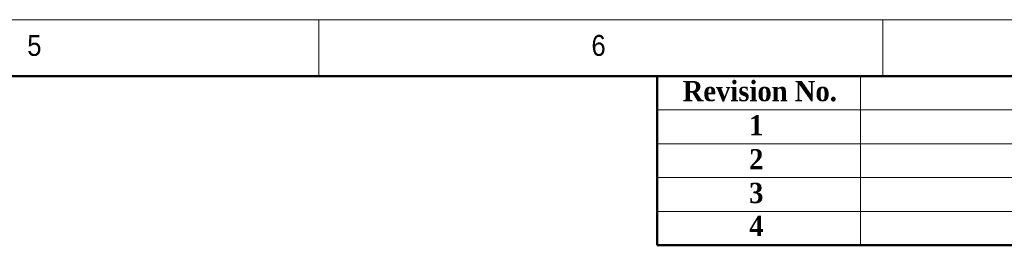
# Model space of a CAD drawing. Header units: millimetres. Extents: x 40 to 3320, y 40 to 2336.
# Tile 9 of 10: x 1868 to 2566, y 2176 to 2336. Entities that reach past the tile are written whole.
import ezdxf

# ---------------------------------------------------------------- set-up
doc = ezdxf.new("R2010")
doc.units = ezdxf.units.MM
doc.header["$LTSCALE"] = 8
doc.styles.add('SLDTEXTSTYLE1', font='Gothic.ttf', dxfattribs={"width": 0.913})
doc.styles.add('SLDTEXTSTYLE2', font='timesbd.ttf', dxfattribs={"width": 0.933})

msp = doc.modelspace()

# ---------------------------------------------------------------- linework, layer by layer
at = {"color": 7, "linetype": 'Continuous', "lineweight": 18}
for p, q in [((3320, 2336), (40, 2336)), ((2080, 2296), (2080, 2336)), ((2480, 2336), (2480, 2296)), ((80, 2296), (3280, 2296)), ((2464, 2296), (2464, 2176)), ((2320, 2272), (3280, 2272)), ((2320, 2248), (3280, 2248)), ((2320, 2224), (3280, 2224)), ((2320, 2200), (3280, 2200))]:
    msp.add_line(p, q, dxfattribs=at)
at = {"color": 7, "linetype": 'Continuous', "lineweight": 50}
for p, q in [((3280, 2296), (80, 2296)), ((2320, 2296), (2320, 2176)), ((3280, 2176), (2320, 2176))]:
    msp.add_line(p, q, dxfattribs=at)

# ---------------------------------------------------------------- texts
at = {"color": 7, "linetype": 'Continuous', "lineweight": 0, "attachment_point": 1}
for s, insert, char_height, style in [('5', (1873.33, 2325.17), 14.82, 'SLDTEXTSTYLE1'), ('6', (2273.33, 2325.17), 14.82, 'SLDTEXTSTYLE1'), ('Revision No.', (2337.99, 2292.59), 14.4, 'SLDTEXTSTYLE2'), ('1', (2385.1, 2268.4), 14.4, 'SLDTEXTSTYLE2'), ('2', (2385.1, 2244.2), 14.4, 'SLDTEXTSTYLE2'), ('3', (2385.1, 2220.36), 14.4, 'SLDTEXTSTYLE2'), ('4', (2385.1, 2196.93), 14.4, 'SLDTEXTSTYLE2')]:
    msp.add_mtext(s, dxfattribs=dict(at, insert=insert, char_height=char_height, style=style))

doc.saveas('drawing.dxf')
